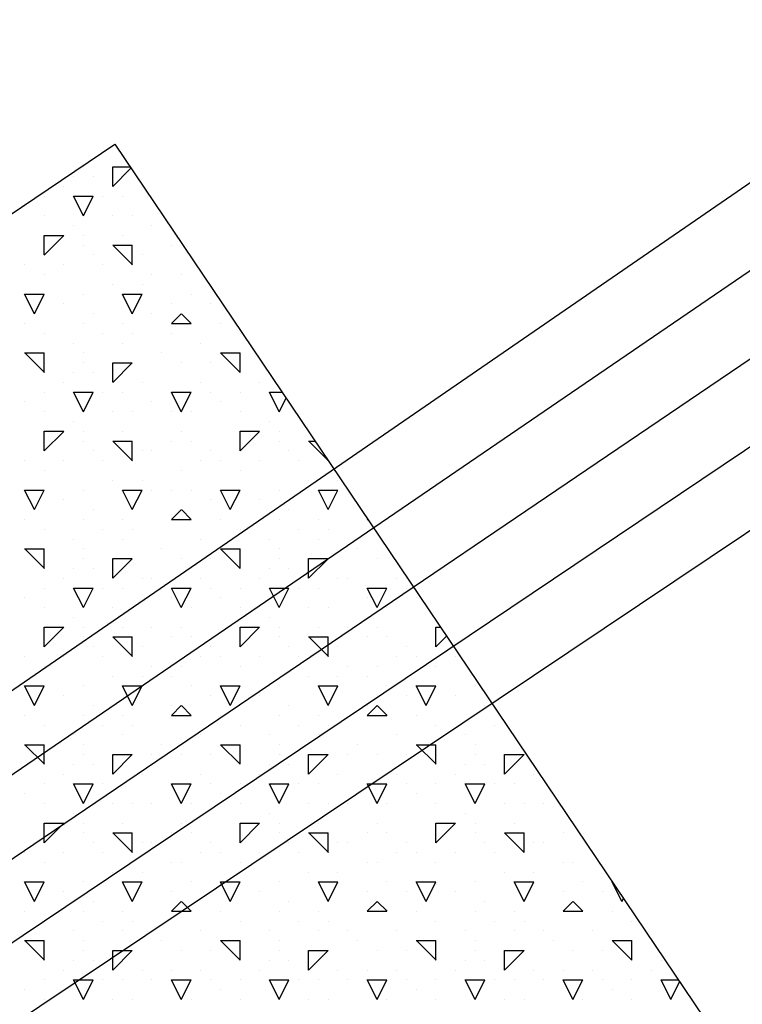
# Model space of a CAD drawing. Extents: x 9 to 437, y 6 to 307.
# Tile 7 of 13: x 162 to 167, y 122 to 128. Entities that reach past the tile are written whole.
import ezdxf

# ---------------------------------------------------------------- set-up
doc = ezdxf.new("R2010")
doc.units = 0
doc.layers.add('SEEWASSERNUTZUNG', color=7, linetype='Continuous')

msp = doc.modelspace()

# ---------------------------------------------------------------- linework, layer by layer
at = {"layer": 'SEEWASSERNUTZUNG', "color": 7, "linetype": 'Continuous'}
for p, q in [((162.56, 127.3175), (162.56, 127.3175)), ((162.7505, 127.3175), (162.863, 127.3175)), ((162.7505, 127.1905), (162.7505, 127.3175)), ((162.7505, 127.1903), (162.8689, 127.3088)), ((162.4965, 127.254), (162.4965, 127.254)), ((162.6235, 127.254), (162.6235, 127.254)), ((162.433, 127.1905), (162.433, 127.1905)), ((162.941, 127.1905), (162.941, 127.1905)), ((162.306, 127.127), (162.306, 127.127)), ((162.56, 127), (162.4965, 127.127)), ((162.4965, 127.127), (162.56, 127.127)), ((162.56, 127), (162.6235, 127.127)), ((162.56, 127.127), (162.6235, 127.127)), ((162.687, 127.127), (162.687, 127.127)), ((162.814, 127.127), (162.814, 127.127)), ((162.179, 127.0635), (162.179, 127.0635)), ((162.306, 127), (162.306, 127)), ((162.7505, 127), (162.7505, 127)), ((162.8775, 127), (162.8775, 127)), ((162.4965, 126.9365), (162.4965, 126.9365)), ((163.0045, 126.9365), (163.0045, 126.9365)), ((162.306, 126.873), (162.433, 126.873)), ((162.306, 126.746), (162.306, 126.873)), ((162.306, 126.7458), (162.433, 126.8728)), ((162.56, 126.873), (162.56, 126.873)), ((162.814, 126.873), (162.814, 126.873)), ((162.814, 126.873), (162.814, 126.873)), ((162.56, 126.8095), (162.56, 126.8095)), ((162.7505, 126.8095), (162.8775, 126.8095)), ((162.8788, 126.6825), (162.7518, 126.8095)), ((162.8775, 126.6825), (162.8775, 126.8095)), ((163.1315, 126.8095), (163.1315, 126.8095)), ((162.6235, 126.746), (162.6235, 126.746)), ((162.941, 126.746), (162.941, 126.746)), ((162.179, 126.6825), (162.179, 126.6825)), ((162.433, 126.6825), (162.433, 126.6825)), ((162.687, 126.6825), (162.687, 126.6825)), ((162.306, 126.619), (162.306, 126.619)), ((163.0045, 126.619), (163.0045, 126.619)), ((163.195, 126.619), (163.195, 126.619)), ((162.7505, 126.5555), (162.7505, 126.5555)), ((162.941, 126.5555), (162.941, 126.5555)), ((162.2425, 126.365), (162.179, 126.492)), ((162.179, 126.492), (162.306, 126.492)), ((162.2425, 126.365), (162.306, 126.492)), ((162.56, 126.492), (162.56, 126.492)), ((162.8775, 126.365), (162.814, 126.492)), ((162.814, 126.492), (162.941, 126.492)), ((162.8775, 126.365), (162.941, 126.492)), ((163.2585, 126.492), (163.2585, 126.492)), ((162.433, 126.4285), (162.433, 126.4285)), ((163.1315, 126.4285), (163.1315, 126.4285)), ((163.3855, 126.4285), (163.3855, 126.4285)), ((162.6235, 126.365), (162.6235, 126.365)), ((163.0045, 126.365), (163.0045, 126.365)), ((163.1315, 126.3013), (163.195, 126.3648)), ((163.2598, 126.3015), (163.1963, 126.365)), ((162.179, 126.3015), (162.179, 126.3015)), ((162.56, 126.3015), (162.56, 126.3015)), ((162.814, 126.3015), (162.814, 126.3015)), ((163.1315, 126.3015), (163.2585, 126.3015)), ((163.449, 126.3015), (163.449, 126.3015)), ((162.306, 126.238), (162.306, 126.238)), ((162.687, 126.238), (162.687, 126.238)), ((162.8775, 126.238), (162.8775, 126.238)), ((163.1315, 126.238), (163.1315, 126.238)), ((163.576, 126.238), (163.576, 126.238)), ((162.4965, 126.1745), (162.4965, 126.1745)), ((162.814, 126.1745), (162.814, 126.1745)), ((163.322, 126.1745), (163.322, 126.1745)), ((162.179, 126.111), (162.306, 126.111)), ((162.3073, 125.984), (162.1803, 126.111)), ((162.306, 125.984), (162.306, 126.111)), ((162.56, 126.111), (162.56, 126.111)), ((163.068, 126.111), (163.068, 126.111)), ((163.449, 126.111), (163.576, 126.111)), ((163.5773, 125.984), (163.4503, 126.111)), ((163.576, 125.984), (163.576, 126.111)), ((162.56, 126.0475), (162.56, 126.0475)), ((162.7505, 126.0475), (162.8775, 126.0475)), ((162.7505, 125.9205), (162.7505, 126.0475)), ((162.7505, 125.9203), (162.8775, 126.0473)), ((163.195, 126.0475), (163.195, 126.0475)), ((163.3855, 126.0475), (163.3855, 126.0475)), ((162.4965, 125.984), (162.4965, 125.984)), ((162.6235, 125.984), (162.6235, 125.984)), ((162.433, 125.9205), (162.433, 125.9205)), ((162.941, 125.9205), (162.941, 125.9205)), ((163.322, 125.9205), (163.322, 125.9205)), ((163.703, 125.9205), (163.703, 125.9205)), ((162.306, 125.857), (162.306, 125.857)), ((162.56, 125.73), (162.4965, 125.857)), ((162.4965, 125.857), (162.56, 125.857)), ((162.56, 125.73), (162.6235, 125.857)), ((162.56, 125.857), (162.6235, 125.857)), ((162.687, 125.857), (162.687, 125.857)), ((162.814, 125.857), (162.814, 125.857)), ((163.195, 125.73), (163.1315, 125.857)), ((163.1315, 125.857), (163.2585, 125.857)), ((163.195, 125.73), (163.2585, 125.857)), ((163.3855, 125.857), (163.3855, 125.857)), ((163.576, 125.857), (163.576, 125.857)), ((163.83, 125.73), (163.7665, 125.857)), ((163.7665, 125.857), (163.83, 125.857)), ((163.83, 125.857), (163.8482, 125.857)), ((163.83, 125.73), (163.8742, 125.8184)), ((162.179, 125.7935), (162.179, 125.7935)), ((163.0045, 125.7935), (163.0045, 125.7935)), ((163.449, 125.7935), (163.449, 125.7935)), ((162.306, 125.73), (162.306, 125.73)), ((162.7505, 125.73), (162.7505, 125.73)), ((162.8775, 125.73), (162.8775, 125.73)), ((163.1315, 125.73), (163.1315, 125.73)), ((163.2585, 125.73), (163.2585, 125.73)), ((163.576, 125.73), (163.576, 125.73)), ((162.4965, 125.6665), (162.4965, 125.6665)), ((163.7665, 125.6665), (163.7665, 125.6665)), ((162.306, 125.603), (162.433, 125.603)), ((162.306, 125.476), (162.306, 125.603)), ((162.306, 125.4758), (162.433, 125.6028)), ((162.56, 125.603), (162.56, 125.603)), ((162.814, 125.603), (162.814, 125.603)), ((162.814, 125.603), (162.814, 125.603)), ((163.195, 125.603), (163.195, 125.603)), ((163.576, 125.603), (163.703, 125.603)), ((163.576, 125.476), (163.576, 125.603)), ((163.576, 125.4758), (163.703, 125.6028)), ((163.83, 125.603), (163.83, 125.603)), ((162.56, 125.5395), (162.56, 125.5395)), ((162.7505, 125.5395), (162.8775, 125.5395)), ((162.8788, 125.4125), (162.7518, 125.5395)), ((162.8775, 125.4125), (162.8775, 125.5395)), ((163.1315, 125.5395), (163.1315, 125.5395)), ((163.2585, 125.5395), (163.2585, 125.5395)), ((163.83, 125.5395), (163.83, 125.5395)), ((164.0205, 125.5395), (164.0623, 125.5395)), ((164.1462, 125.4151), (164.0218, 125.5395)), ((162.6235, 125.476), (162.6235, 125.476)), ((162.941, 125.476), (162.941, 125.476)), ((163.0045, 125.476), (163.0045, 125.476)), ((163.3855, 125.476), (163.3855, 125.476)), ((163.8935, 125.476), (163.8935, 125.476)), ((162.179, 125.4125), (162.179, 125.4125)), ((162.433, 125.4125), (162.433, 125.4125)), ((162.687, 125.4125), (162.687, 125.4125)), ((163.322, 125.4125), (163.322, 125.4125)), ((163.449, 125.4125), (163.449, 125.4125)), ((163.703, 125.4125), (163.703, 125.4125)), ((163.957, 125.4125), (163.957, 125.4125)), ((164.1475, 125.4125), (164.1475, 125.4132)), ((162.306, 125.349), (162.306, 125.349)), ((163.195, 125.349), (163.195, 125.349)), ((163.576, 125.349), (163.576, 125.349)), ((162.7505, 125.2855), (162.7505, 125.2855)), ((162.941, 125.2855), (162.941, 125.2855)), ((164.0205, 125.2855), (164.0205, 125.2855)), ((164.211, 125.2855), (164.211, 125.2855)), ((162.2425, 125.095), (162.179, 125.222)), ((162.179, 125.222), (162.306, 125.222)), ((162.2425, 125.095), (162.306, 125.222)), ((162.56, 125.222), (162.56, 125.222)), ((162.8775, 125.095), (162.814, 125.222)), ((162.814, 125.222), (162.941, 125.222)), ((162.8775, 125.095), (162.941, 125.222)), ((163.0045, 125.222), (163.0045, 125.222)), ((163.1315, 125.222), (163.1315, 125.222)), ((163.2585, 125.222), (163.2585, 125.222)), ((163.5125, 125.095), (163.449, 125.222)), ((163.449, 125.222), (163.576, 125.222)), ((163.5125, 125.095), (163.576, 125.222)), ((163.83, 125.222), (163.83, 125.222)), ((164.1475, 125.095), (164.084, 125.222)), ((164.084, 125.222), (164.211, 125.222)), ((164.1475, 125.095), (164.211, 125.222)), ((164.2745, 125.222), (164.2745, 125.222)), ((162.433, 125.1585), (162.433, 125.1585)), ((163.3855, 125.1585), (163.3855, 125.1585)), ((163.703, 125.1585), (163.703, 125.1585)), ((162.6235, 125.095), (162.6235, 125.095)), ((163.1315, 125.0313), (163.195, 125.0948)), ((163.2598, 125.0315), (163.1963, 125.095)), ((163.8935, 125.095), (163.8935, 125.095)), ((162.179, 125.0315), (162.179, 125.0315)), ((162.56, 125.0315), (162.56, 125.0315)), ((162.814, 125.0315), (162.814, 125.0315)), ((163.1315, 125.0315), (163.2585, 125.0315)), ((163.1315, 125.0315), (163.1315, 125.0315)), ((163.449, 125.0315), (163.449, 125.0315)), ((163.83, 125.0315), (163.83, 125.0315)), ((164.084, 125.0315), (164.084, 125.0315)), ((164.4015, 125.0313), (164.4036, 125.0335)), ((164.4015, 125.0315), (164.405, 125.0315)), ((164.4015, 125.0315), (164.4015, 125.0315)), ((162.306, 124.968), (162.306, 124.968)), ((162.687, 124.968), (162.687, 124.968)), ((162.8775, 124.968), (162.8775, 124.968)), ((163.576, 124.968), (163.576, 124.968)), ((163.957, 124.968), (163.957, 124.968)), ((164.1475, 124.968), (164.1475, 124.968)), ((162.4965, 124.9045), (162.4965, 124.9045)), ((162.814, 124.9045), (162.814, 124.9045)), ((163.322, 124.9045), (163.322, 124.9045)), ((163.7665, 124.9045), (163.7665, 124.9045)), ((164.084, 124.9045), (164.084, 124.9045)), ((162.179, 124.841), (162.306, 124.841)), ((162.3073, 124.714), (162.1803, 124.841)), ((162.306, 124.714), (162.306, 124.841)), ((162.56, 124.841), (162.56, 124.841)), ((163.068, 124.841), (163.068, 124.841)), ((163.449, 124.841), (163.576, 124.841)), ((163.5773, 124.714), (163.4503, 124.841)), ((163.576, 124.714), (163.576, 124.841)), ((163.83, 124.841), (163.83, 124.841)), ((164.338, 124.841), (164.338, 124.841)), ((162.56, 124.7775), (162.56, 124.7775)), ((162.7505, 124.7775), (162.8775, 124.7775)), ((162.7505, 124.6505), (162.7505, 124.7775)), ((162.7505, 124.6503), (162.8775, 124.7773)), ((163.195, 124.7775), (163.195, 124.7775)), ((163.3855, 124.7775), (163.3855, 124.7775)), ((163.83, 124.7775), (163.83, 124.7775)), ((164.0205, 124.7775), (164.1475, 124.7775)), ((164.0205, 124.6505), (164.0205, 124.7775)), ((164.0205, 124.6503), (164.1475, 124.7773)), ((164.465, 124.7775), (164.465, 124.7775)), ((162.4965, 124.714), (162.4965, 124.714)), ((162.6235, 124.714), (162.6235, 124.714)), ((163.7665, 124.714), (163.7665, 124.714)), ((163.8935, 124.714), (163.8935, 124.714)), ((162.433, 124.6505), (162.433, 124.6505)), ((162.941, 124.6505), (162.941, 124.6505)), ((163.0045, 124.6505), (163.0045, 124.6505)), ((163.322, 124.6505), (163.322, 124.6505)), ((163.703, 124.6505), (163.703, 124.6505)), ((164.211, 124.6505), (164.211, 124.6505)), ((164.2745, 124.6505), (164.2745, 124.6505)), ((164.592, 124.6505), (164.592, 124.6505)), ((162.306, 124.587), (162.306, 124.587)), ((162.56, 124.46), (162.4965, 124.587)), ((162.4965, 124.587), (162.56, 124.587)), ((162.56, 124.46), (162.6235, 124.587)), ((162.56, 124.587), (162.6235, 124.587)), ((162.687, 124.587), (162.687, 124.587)), ((162.814, 124.587), (162.814, 124.587)), ((163.195, 124.46), (163.1315, 124.587)), ((163.1315, 124.587), (163.2585, 124.587)), ((163.195, 124.46), (163.2585, 124.587)), ((163.3855, 124.587), (163.3855, 124.587)), ((163.576, 124.587), (163.576, 124.587)), ((163.83, 124.46), (163.7665, 124.587)), ((163.7665, 124.587), (163.83, 124.587)), ((163.83, 124.46), (163.8935, 124.587)), ((163.83, 124.587), (163.8935, 124.587)), ((163.957, 124.587), (163.957, 124.587)), ((164.084, 124.587), (164.084, 124.587)), ((164.465, 124.46), (164.4015, 124.587)), ((164.4015, 124.587), (164.5285, 124.587)), ((164.465, 124.46), (164.5285, 124.587)), ((164.6555, 124.587), (164.6555, 124.587)), ((162.179, 124.5235), (162.179, 124.5235)), ((163.1315, 124.5235), (163.1315, 124.5235)), ((163.449, 124.5235), (163.449, 124.5235)), ((164.4015, 124.5235), (164.4015, 124.5235)), ((164.719, 124.5235), (164.719, 124.5235)), ((162.306, 124.46), (162.306, 124.46)), ((162.7505, 124.46), (162.7505, 124.46)), ((162.8775, 124.46), (162.8775, 124.46)), ((163.2585, 124.46), (163.2585, 124.46)), ((163.576, 124.46), (163.576, 124.46)), ((164.0205, 124.46), (164.0205, 124.46)), ((164.1475, 124.46), (164.1475, 124.46)), ((164.5285, 124.46), (164.5285, 124.46)), ((162.4965, 124.3965), (162.4965, 124.3965)), ((163.7665, 124.3965), (163.7665, 124.3965)), ((162.306, 124.333), (162.433, 124.333)), ((162.306, 124.206), (162.306, 124.333)), ((162.306, 124.2058), (162.433, 124.3328)), ((162.56, 124.333), (162.56, 124.333)), ((162.814, 124.333), (162.814, 124.333)), ((162.814, 124.333), (162.814, 124.333)), ((163.0045, 124.333), (163.0045, 124.333)), ((163.195, 124.333), (163.195, 124.333)), ((163.576, 124.333), (163.703, 124.333)), ((163.576, 124.206), (163.576, 124.333)), ((163.576, 124.2058), (163.703, 124.3328)), ((163.83, 124.333), (163.83, 124.333)), ((164.084, 124.333), (164.084, 124.333)), ((164.084, 124.333), (164.084, 124.333)), ((164.2745, 124.333), (164.2745, 124.333)), ((164.465, 124.333), (164.465, 124.333)), ((164.846, 124.333), (164.8761, 124.333)), ((164.846, 124.206), (164.846, 124.333)), ((162.56, 124.2695), (162.56, 124.2695)), ((162.7505, 124.2695), (162.8775, 124.2695)), ((162.8788, 124.1425), (162.7518, 124.2695)), ((162.8775, 124.1425), (162.8775, 124.2695)), ((163.1315, 124.2695), (163.1315, 124.2695)), ((163.2585, 124.2695), (163.2585, 124.2695)), ((163.83, 124.2695), (163.83, 124.2695)), ((164.0205, 124.2695), (164.1475, 124.2695)), ((164.1488, 124.1425), (164.0218, 124.2695)), ((164.1475, 124.1425), (164.1475, 124.2695)), ((164.4015, 124.2695), (164.4015, 124.2695)), ((164.5285, 124.2695), (164.5285, 124.2695)), ((164.846, 124.2058), (164.9152, 124.275)), ((162.6235, 124.206), (162.6235, 124.206)), ((162.941, 124.206), (162.941, 124.206)), ((163.3855, 124.206), (163.3855, 124.206)), ((163.8935, 124.206), (163.8935, 124.206)), ((164.211, 124.206), (164.211, 124.206)), ((164.6555, 124.206), (164.6555, 124.206)), ((162.179, 124.1425), (162.179, 124.1425)), ((162.433, 124.1425), (162.433, 124.1425)), ((162.687, 124.1425), (162.687, 124.1425)), ((163.322, 124.1425), (163.322, 124.1425)), ((163.449, 124.1425), (163.449, 124.1425)), ((163.703, 124.1425), (163.703, 124.1425)), ((163.957, 124.1425), (163.957, 124.1425)), ((164.592, 124.1425), (164.592, 124.1425)), ((164.719, 124.1425), (164.719, 124.1425)), ((164.973, 124.1425), (164.973, 124.1425)), ((162.306, 124.079), (162.306, 124.079)), ((163.0045, 124.079), (163.0045, 124.079)), ((163.195, 124.079), (163.195, 124.079)), ((163.576, 124.079), (163.576, 124.079)), ((164.2745, 124.079), (164.2745, 124.079)), ((164.465, 124.079), (164.465, 124.079)), ((164.846, 124.079), (164.846, 124.079)), ((162.7505, 124.0155), (162.7505, 124.0155)), ((162.941, 124.0155), (162.941, 124.0155)), ((163.1315, 124.0155), (163.1315, 124.0155)), ((164.0205, 124.0155), (164.0205, 124.0155)), ((164.211, 124.0155), (164.211, 124.0155)), ((164.4015, 124.0155), (164.4015, 124.0155)), ((162.2425, 123.825), (162.179, 123.952)), ((162.179, 123.952), (162.306, 123.952)), ((162.2425, 123.825), (162.306, 123.952)), ((162.56, 123.952), (162.56, 123.952)), ((162.8775, 123.825), (162.814, 123.952)), ((162.814, 123.952), (162.941, 123.952)), ((162.8775, 123.825), (162.941, 123.952)), ((163.2585, 123.952), (163.2585, 123.952)), ((163.5125, 123.825), (163.449, 123.952)), ((163.449, 123.952), (163.576, 123.952)), ((163.5125, 123.825), (163.576, 123.952)), ((163.83, 123.952), (163.83, 123.952)), ((164.1475, 123.825), (164.084, 123.952)), ((164.084, 123.952), (164.211, 123.952)), ((164.1475, 123.825), (164.211, 123.952)), ((164.5285, 123.952), (164.5285, 123.952)), ((164.7825, 123.825), (164.719, 123.952)), ((164.719, 123.952), (164.846, 123.952)), ((164.7825, 123.825), (164.846, 123.952)), ((165.1, 123.952), (165.1, 123.952)), ((162.433, 123.8885), (162.433, 123.8885)), ((163.3855, 123.8885), (163.3855, 123.8885)), ((163.703, 123.8885), (163.703, 123.8885)), ((164.6555, 123.8885), (164.6555, 123.8885)), ((164.973, 123.8885), (164.973, 123.8885)), ((162.6235, 123.825), (162.6235, 123.825)), ((163.1315, 123.825), (163.1315, 123.825)), ((163.1315, 123.7613), (163.195, 123.8248)), ((163.2598, 123.7615), (163.1963, 123.825)), ((163.8935, 123.825), (163.8935, 123.825)), ((164.4015, 123.825), (164.4015, 123.825)), ((164.4015, 123.7613), (164.465, 123.8248)), ((164.5298, 123.7615), (164.4663, 123.825)), ((165.1635, 123.825), (165.1635, 123.825)), ((162.179, 123.7615), (162.179, 123.7615)), ((162.56, 123.7615), (162.56, 123.7615)), ((162.814, 123.7615), (162.814, 123.7615)), ((163.1315, 123.7615), (163.2585, 123.7615)), ((163.449, 123.7615), (163.449, 123.7615)), ((163.83, 123.7615), (163.83, 123.7615)), ((164.084, 123.7615), (164.084, 123.7615)), ((164.4015, 123.7615), (164.5285, 123.7615)), ((164.719, 123.7615), (164.719, 123.7615)), ((165.1, 123.7615), (165.1, 123.7615)), ((162.306, 123.698), (162.306, 123.698)), ((162.687, 123.698), (162.687, 123.698)), ((162.8775, 123.698), (162.8775, 123.698)), ((163.576, 123.698), (163.576, 123.698)), ((163.957, 123.698), (163.957, 123.698)), ((164.1475, 123.698), (164.1475, 123.698)), ((164.846, 123.698), (164.846, 123.698)), ((165.227, 123.698), (165.227, 123.698)), ((162.4965, 123.6345), (162.4965, 123.6345)), ((162.814, 123.6345), (162.814, 123.6345)), ((163.322, 123.6345), (163.322, 123.6345)), ((163.7665, 123.6345), (163.7665, 123.6345)), ((164.084, 123.6345), (164.084, 123.6345)), ((164.592, 123.6345), (164.592, 123.6345)), ((165.0365, 123.6345), (165.0365, 123.6345)), ((162.179, 123.571), (162.306, 123.571)), ((162.3073, 123.444), (162.1803, 123.571)), ((162.306, 123.444), (162.306, 123.571)), ((162.56, 123.571), (162.56, 123.571)), ((163.068, 123.571), (163.068, 123.571)), ((163.449, 123.571), (163.576, 123.571)), ((163.5773, 123.444), (163.4503, 123.571)), ((163.576, 123.444), (163.576, 123.571)), ((163.83, 123.571), (163.83, 123.571)), ((164.338, 123.571), (164.338, 123.571)), ((164.719, 123.571), (164.846, 123.571)), ((164.8473, 123.444), (164.7203, 123.571)), ((164.846, 123.444), (164.846, 123.571)), ((165.1, 123.571), (165.1, 123.571)), ((162.56, 123.5075), (162.56, 123.5075)), ((162.7505, 123.5075), (162.8775, 123.5075)), ((162.7505, 123.3805), (162.7505, 123.5075)), ((162.7505, 123.3803), (162.8775, 123.5073)), ((163.0045, 123.5075), (163.0045, 123.5075)), ((163.195, 123.5075), (163.195, 123.5075)), ((163.3855, 123.5075), (163.3855, 123.5075)), ((163.83, 123.5075), (163.83, 123.5075)), ((164.0205, 123.5075), (164.1475, 123.5075)), ((164.0205, 123.3805), (164.0205, 123.5075)), ((164.0205, 123.3803), (164.1475, 123.5073)), ((164.2745, 123.5075), (164.2745, 123.5075)), ((164.465, 123.5075), (164.465, 123.5075)), ((164.6555, 123.5075), (164.6555, 123.5075)), ((165.1, 123.5075), (165.1, 123.5075)), ((165.2905, 123.5075), (165.4175, 123.5075)), ((165.2905, 123.3805), (165.2905, 123.5075)), ((165.2905, 123.3803), (165.4175, 123.5073)), ((162.4965, 123.444), (162.4965, 123.444)), ((162.6235, 123.444), (162.6235, 123.444)), ((163.7665, 123.444), (163.7665, 123.444)), ((163.8935, 123.444), (163.8935, 123.444)), ((165.0365, 123.444), (165.0365, 123.444)), ((165.1635, 123.444), (165.1635, 123.444)), ((162.433, 123.3805), (162.433, 123.3805)), ((162.941, 123.3805), (162.941, 123.3805)), ((163.322, 123.3805), (163.322, 123.3805)), ((163.703, 123.3805), (163.703, 123.3805)), ((164.211, 123.3805), (164.211, 123.3805)), ((164.592, 123.3805), (164.592, 123.3805)), ((164.973, 123.3805), (164.973, 123.3805)), ((165.481, 123.3805), (165.481, 123.3805)), ((162.306, 123.317), (162.306, 123.317)), ((162.56, 123.19), (162.4965, 123.317)), ((162.4965, 123.317), (162.56, 123.317)), ((162.56, 123.19), (162.6235, 123.317)), ((162.56, 123.317), (162.6235, 123.317)), ((162.687, 123.317), (162.687, 123.317)), ((162.814, 123.317), (162.814, 123.317)), ((163.195, 123.19), (163.1315, 123.317)), ((163.1315, 123.317), (163.2585, 123.317)), ((163.1315, 123.317), (163.1315, 123.317)), ((163.195, 123.19), (163.2585, 123.317)), ((163.3855, 123.317), (163.3855, 123.317)), ((163.576, 123.317), (163.576, 123.317)), ((163.83, 123.19), (163.7665, 123.317)), ((163.7665, 123.317), (163.83, 123.317)), ((163.83, 123.19), (163.8935, 123.317)), ((163.83, 123.317), (163.8935, 123.317)), ((163.957, 123.317), (163.957, 123.317)), ((164.084, 123.317), (164.084, 123.317)), ((164.465, 123.19), (164.4015, 123.317)), ((164.4015, 123.317), (164.5285, 123.317)), ((164.4015, 123.317), (164.4015, 123.317)), ((164.465, 123.19), (164.5285, 123.317)), ((164.6555, 123.317), (164.6555, 123.317)), ((164.846, 123.317), (164.846, 123.317)), ((165.1, 123.19), (165.0365, 123.317)), ((165.0365, 123.317), (165.1, 123.317)), ((165.1, 123.19), (165.1635, 123.317)), ((165.1, 123.317), (165.1635, 123.317)), ((165.227, 123.317), (165.227, 123.317)), ((165.354, 123.317), (165.354, 123.317)), ((162.179, 123.2535), (162.179, 123.2535)), ((163.449, 123.2535), (163.449, 123.2535)), ((164.719, 123.2535), (164.719, 123.2535)), ((162.306, 123.19), (162.306, 123.19)), ((162.7505, 123.19), (162.7505, 123.19)), ((162.8775, 123.19), (162.8775, 123.19)), ((163.0045, 123.19), (163.0045, 123.19)), ((163.2585, 123.19), (163.2585, 123.19)), ((163.576, 123.19), (163.576, 123.19)), ((164.0205, 123.19), (164.0205, 123.19)), ((164.1475, 123.19), (164.1475, 123.19)), ((164.2745, 123.19), (164.2745, 123.19)), ((164.5285, 123.19), (164.5285, 123.19)), ((164.846, 123.19), (164.846, 123.19)), ((165.2905, 123.19), (165.2905, 123.19)), ((165.4175, 123.19), (165.4175, 123.19)), ((165.5445, 123.19), (165.5445, 123.19)), ((162.4965, 123.1265), (162.4965, 123.1265)), ((163.7665, 123.1265), (163.7665, 123.1265)), ((165.0365, 123.1265), (165.0365, 123.1265)), ((162.306, 123.063), (162.433, 123.063)), ((162.306, 122.936), (162.306, 123.063)), ((162.306, 122.9358), (162.433, 123.0628)), ((162.56, 123.063), (162.56, 123.063)), ((162.814, 123.063), (162.814, 123.063)), ((162.814, 123.063), (162.814, 123.063)), ((163.195, 123.063), (163.195, 123.063)), ((163.576, 123.063), (163.703, 123.063)), ((163.576, 122.936), (163.576, 123.063)), ((163.576, 122.9358), (163.703, 123.0628)), ((163.83, 123.063), (163.83, 123.063)), ((164.084, 123.063), (164.084, 123.063)), ((164.084, 123.063), (164.084, 123.063)), ((164.465, 123.063), (164.465, 123.063)), ((164.846, 123.063), (164.973, 123.063)), ((164.846, 122.936), (164.846, 123.063)), ((164.846, 122.9358), (164.973, 123.0628)), ((165.1, 123.063), (165.1, 123.063)), ((165.354, 123.063), (165.354, 123.063)), ((165.354, 123.063), (165.354, 123.063)), ((162.56, 122.9995), (162.56, 122.9995)), ((162.7505, 122.9995), (162.8775, 122.9995)), ((162.8788, 122.8725), (162.7518, 122.9995)), ((162.8775, 122.8725), (162.8775, 122.9995)), ((163.1315, 122.9995), (163.1315, 122.9995)), ((163.2585, 122.9995), (163.2585, 122.9995)), ((163.83, 122.9995), (163.83, 122.9995)), ((164.0205, 122.9995), (164.1475, 122.9995)), ((164.1488, 122.8725), (164.0218, 122.9995)), ((164.1475, 122.8725), (164.1475, 122.9995)), ((164.4015, 122.9995), (164.4015, 122.9995)), ((164.5285, 122.9995), (164.5285, 122.9995)), ((165.1, 122.9995), (165.1, 122.9995)), ((165.2905, 122.9995), (165.4175, 122.9995)), ((165.4188, 122.8725), (165.2918, 122.9995)), ((165.4175, 122.8725), (165.4175, 122.9995)), ((165.6715, 122.9995), (165.6715, 122.9995)), ((162.6235, 122.936), (162.6235, 122.936)), ((162.941, 122.936), (162.941, 122.936)), ((163.0045, 122.936), (163.0045, 122.936)), ((163.3855, 122.936), (163.3855, 122.936)), ((163.8935, 122.936), (163.8935, 122.936)), ((164.211, 122.936), (164.211, 122.936)), ((164.2745, 122.936), (164.2745, 122.936)), ((164.6555, 122.936), (164.6555, 122.936)), ((165.1635, 122.936), (165.1635, 122.936)), ((165.481, 122.936), (165.481, 122.936)), ((165.5445, 122.936), (165.5445, 122.936)), ((162.179, 122.8725), (162.179, 122.8725)), ((162.433, 122.8725), (162.433, 122.8725)), ((162.687, 122.8725), (162.687, 122.8725)), ((163.322, 122.8725), (163.322, 122.8725)), ((163.449, 122.8725), (163.449, 122.8725)), ((163.703, 122.8725), (163.703, 122.8725)), ((163.957, 122.8725), (163.957, 122.8725)), ((164.592, 122.8725), (164.592, 122.8725)), ((164.719, 122.8725), (164.719, 122.8725)), ((164.973, 122.8725), (164.973, 122.8725)), ((165.227, 122.8725), (165.227, 122.8725)), ((162.306, 122.809), (162.306, 122.809)), ((163.1315, 122.809), (163.1315, 122.809)), ((163.195, 122.809), (163.195, 122.809)), ((163.576, 122.809), (163.576, 122.809)), ((164.4015, 122.809), (164.4015, 122.809)), ((164.465, 122.809), (164.465, 122.809)), ((164.846, 122.809), (164.846, 122.809)), ((165.6715, 122.809), (165.6715, 122.809)), ((165.735, 122.809), (165.735, 122.809)), ((162.7505, 122.7455), (162.7505, 122.7455)), ((162.941, 122.7455), (162.941, 122.7455)), ((164.0205, 122.7455), (164.0205, 122.7455)), ((164.211, 122.7455), (164.211, 122.7455)), ((165.2905, 122.7455), (165.2905, 122.7455)), ((165.481, 122.7455), (165.481, 122.7455)), ((162.2425, 122.555), (162.179, 122.682)), ((162.179, 122.682), (162.306, 122.682)), ((162.2425, 122.555), (162.306, 122.682)), ((162.56, 122.682), (162.56, 122.682)), ((162.8775, 122.555), (162.814, 122.682)), ((162.814, 122.682), (162.941, 122.682)), ((162.8775, 122.555), (162.941, 122.682)), ((163.2585, 122.682), (163.2585, 122.682)), ((163.5125, 122.555), (163.449, 122.682)), ((163.449, 122.682), (163.576, 122.682)), ((163.5125, 122.555), (163.576, 122.682)), ((163.83, 122.682), (163.83, 122.682)), ((164.1475, 122.555), (164.084, 122.682)), ((164.084, 122.682), (164.211, 122.682)), ((164.1475, 122.555), (164.211, 122.682)), ((164.5285, 122.682), (164.5285, 122.682)), ((164.7825, 122.555), (164.719, 122.682)), ((164.719, 122.682), (164.846, 122.682)), ((164.7825, 122.555), (164.846, 122.682)), ((165.1, 122.682), (165.1, 122.682)), ((165.4175, 122.555), (165.354, 122.682)), ((165.354, 122.682), (165.481, 122.682)), ((165.4175, 122.555), (165.481, 122.682)), ((165.7985, 122.682), (165.7985, 122.682)), ((166.0525, 122.555), (165.989, 122.682)), ((165.989, 122.682), (165.9897, 122.682)), ((162.433, 122.6185), (162.433, 122.6185)), ((163.1315, 122.6185), (163.1315, 122.6185)), ((163.3855, 122.6185), (163.3855, 122.6185)), ((163.703, 122.6185), (163.703, 122.6185)), ((164.4015, 122.6185), (164.4015, 122.6185)), ((164.6555, 122.6185), (164.6555, 122.6185)), ((164.973, 122.6185), (164.973, 122.6185)), ((165.6715, 122.6185), (165.6715, 122.6185)), ((165.9255, 122.6185), (165.9255, 122.6185)), ((166.0525, 122.555), (166.0622, 122.5745)), ((162.6235, 122.555), (162.6235, 122.555)), ((163.1315, 122.4913), (163.195, 122.5548)), ((163.2598, 122.4915), (163.1963, 122.555)), ((163.8935, 122.555), (163.8935, 122.555)), ((164.4015, 122.4913), (164.465, 122.5548)), ((164.5298, 122.4915), (164.4663, 122.555)), ((165.1635, 122.555), (165.1635, 122.555)), ((165.6715, 122.4913), (165.735, 122.5548)), ((165.7998, 122.4915), (165.7363, 122.555)), ((162.179, 122.4915), (162.179, 122.4915)), ((162.56, 122.4915), (162.56, 122.4915)), ((162.814, 122.4915), (162.814, 122.4915)), ((163.1315, 122.4915), (163.2585, 122.4915)), ((163.449, 122.4915), (163.449, 122.4915)), ((163.83, 122.4915), (163.83, 122.4915)), ((164.084, 122.4915), (164.084, 122.4915)), ((164.4015, 122.4915), (164.5285, 122.4915)), ((164.719, 122.4915), (164.719, 122.4915)), ((165.1, 122.4915), (165.1, 122.4915)), ((165.354, 122.4915), (165.354, 122.4915)), ((165.6715, 122.4915), (165.7985, 122.4915)), ((165.989, 122.4915), (165.989, 122.4915)), ((162.306, 122.428), (162.306, 122.428)), ((162.687, 122.428), (162.687, 122.428)), ((162.8775, 122.428), (162.8775, 122.428)), ((163.576, 122.428), (163.576, 122.428)), ((163.957, 122.428), (163.957, 122.428)), ((164.1475, 122.428), (164.1475, 122.428)), ((164.846, 122.428), (164.846, 122.428)), ((165.227, 122.428), (165.227, 122.428)), ((165.4175, 122.428), (165.4175, 122.428)), ((166.116, 122.428), (166.116, 122.428)), ((162.4965, 122.3645), (162.4965, 122.3645)), ((162.814, 122.3645), (162.814, 122.3645)), ((163.0045, 122.3645), (163.0045, 122.3645)), ((163.322, 122.3645), (163.322, 122.3645)), ((163.7665, 122.3645), (163.7665, 122.3645)), ((164.084, 122.3645), (164.084, 122.3645)), ((164.2745, 122.3645), (164.2745, 122.3645)), ((164.592, 122.3645), (164.592, 122.3645)), ((165.0365, 122.3645), (165.0365, 122.3645)), ((165.354, 122.3645), (165.354, 122.3645)), ((165.5445, 122.3645), (165.5445, 122.3645)), ((165.862, 122.3645), (165.862, 122.3645)), ((162.179, 122.301), (162.306, 122.301)), ((162.3073, 122.174), (162.1803, 122.301)), ((162.306, 122.174), (162.306, 122.301)), ((162.56, 122.301), (162.56, 122.301)), ((163.068, 122.301), (163.068, 122.301)), ((163.449, 122.301), (163.576, 122.301)), ((163.5773, 122.174), (163.4503, 122.301)), ((163.576, 122.174), (163.576, 122.301)), ((163.83, 122.301), (163.83, 122.301)), ((164.338, 122.301), (164.338, 122.301)), ((164.719, 122.301), (164.846, 122.301)), ((164.8473, 122.174), (164.7203, 122.301)), ((164.846, 122.174), (164.846, 122.301)), ((165.1, 122.301), (165.1, 122.301)), ((165.608, 122.301), (165.608, 122.301)), ((165.989, 122.301), (166.116, 122.301)), ((166.1173, 122.174), (165.9903, 122.301)), ((166.116, 122.174), (166.116, 122.301)), ((162.56, 122.2375), (162.56, 122.2375)), ((162.7505, 122.2375), (162.8775, 122.2375)), ((162.7505, 122.1105), (162.7505, 122.2375)), ((162.7505, 122.1103), (162.8775, 122.2373)), ((163.195, 122.2375), (163.195, 122.2375)), ((163.3855, 122.2375), (163.3855, 122.2375)), ((163.83, 122.2375), (163.83, 122.2375)), ((164.0205, 122.2375), (164.1475, 122.2375)), ((164.0205, 122.1105), (164.0205, 122.2375)), ((164.0205, 122.1103), (164.1475, 122.2373)), ((164.465, 122.2375), (164.465, 122.2375)), ((164.6555, 122.2375), (164.6555, 122.2375)), ((165.1, 122.2375), (165.1, 122.2375)), ((165.2905, 122.2375), (165.4175, 122.2375)), ((165.2905, 122.1105), (165.2905, 122.2375)), ((165.2905, 122.1103), (165.4175, 122.2373)), ((165.735, 122.2375), (165.735, 122.2375)), ((165.9255, 122.2375), (165.9255, 122.2375)), ((162.4965, 122.174), (162.4965, 122.174)), ((162.6235, 122.174), (162.6235, 122.174)), ((163.7665, 122.174), (163.7665, 122.174)), ((163.8935, 122.174), (163.8935, 122.174)), ((165.0365, 122.174), (165.0365, 122.174)), ((165.1635, 122.174), (165.1635, 122.174)), ((166.3065, 122.174), (166.3065, 122.174)), ((162.433, 122.1105), (162.433, 122.1105)), ((162.941, 122.1105), (162.941, 122.1105)), ((163.1315, 122.1105), (163.1315, 122.1105)), ((163.322, 122.1105), (163.322, 122.1105)), ((163.703, 122.1105), (163.703, 122.1105)), ((164.211, 122.1105), (164.211, 122.1105)), ((164.4015, 122.1105), (164.4015, 122.1105)), ((164.592, 122.1105), (164.592, 122.1105)), ((164.973, 122.1105), (164.973, 122.1105)), ((165.481, 122.1105), (165.481, 122.1105)), ((165.6715, 122.1105), (165.6715, 122.1105)), ((165.862, 122.1105), (165.862, 122.1105)), ((166.243, 122.1105), (166.243, 122.1105)), ((162.179, 121.9835), (162.179, 121.9835)), ((162.306, 122.047), (162.306, 122.047)), ((162.56, 121.92), (162.4965, 122.047)), ((162.4965, 122.047), (162.56, 122.047)), ((162.56, 121.92), (162.6235, 122.047)), ((162.56, 122.047), (162.6235, 122.047)), ((162.687, 122.047), (162.687, 122.047)), ((162.814, 122.047), (162.814, 122.047)), ((163.0045, 122.047), (163.0045, 122.047)), ((163.195, 121.92), (163.1315, 122.047)), ((163.1315, 122.047), (163.2585, 122.047)), ((163.195, 121.92), (163.2585, 122.047)), ((163.3855, 122.047), (163.3855, 122.047)), ((163.449, 121.9835), (163.449, 121.9835)), ((163.576, 122.047), (163.576, 122.047)), ((163.83, 121.92), (163.7665, 122.047)), ((163.7665, 122.047), (163.83, 122.047)), ((163.83, 121.92), (163.8935, 122.047)), ((163.83, 122.047), (163.8935, 122.047)), ((163.957, 122.047), (163.957, 122.047)), ((164.084, 122.047), (164.084, 122.047)), ((164.2745, 122.047), (164.2745, 122.047)), ((164.465, 121.92), (164.4015, 122.047)), ((164.4015, 122.047), (164.5285, 122.047)), ((164.465, 121.92), (164.5285, 122.047)), ((164.6555, 122.047), (164.6555, 122.047)), ((164.719, 121.9835), (164.719, 121.9835)), ((164.846, 122.047), (164.846, 122.047)), ((165.1, 121.92), (165.0365, 122.047)), ((165.0365, 122.047), (165.1, 122.047)), ((165.1, 121.92), (165.1635, 122.047)), ((165.1, 122.047), (165.1635, 122.047)), ((165.227, 122.047), (165.227, 122.047)), ((165.354, 122.047), (165.354, 122.047)), ((165.5445, 122.047), (165.5445, 122.047)), ((165.735, 121.92), (165.6715, 122.047)), ((165.6715, 122.047), (165.7985, 122.047)), ((165.735, 121.92), (165.7985, 122.047)), ((165.9255, 122.047), (165.9255, 122.047)), ((165.989, 121.9835), (165.989, 121.9835)), ((166.116, 122.047), (166.116, 122.047)), ((166.37, 121.92), (166.3065, 122.047)), ((166.3065, 122.047), (166.37, 122.047)), ((166.37, 122.047), (166.418, 122.047)), ((166.37, 121.92), (166.4269, 122.0338)), ((162.306, 121.92), (162.306, 121.92)), ((162.7505, 121.92), (162.7505, 121.92)), ((162.8775, 121.92), (162.8775, 121.92)), ((163.2585, 121.92), (163.2585, 121.92)), ((163.576, 121.92), (163.576, 121.92)), ((164.0205, 121.92), (164.0205, 121.92)), ((164.1475, 121.92), (164.1475, 121.92)), ((164.5285, 121.92), (164.5285, 121.92)), ((164.846, 121.92), (164.846, 121.92)), ((165.2905, 121.92), (165.2905, 121.92)), ((165.4175, 121.92), (165.4175, 121.92)), ((165.7985, 121.92), (165.7985, 121.92)), ((166.116, 121.92), (166.116, 121.92))]:
    msp.add_line(p, q, dxfattribs=at)
at = {"layer": 'SEEWASSERNUTZUNG', "color": 94, "linetype": 'ByBlock'}
for points in [[(147.1904, 122.0266), (159.2101, 121.9398), (188.1677, 141.8589), (190.9244, 143.2249), (218.5209, 163.4586), (225.1517, 164.9665)], [(150.014, 119.2346), (159.4628, 121.5796), (188.4393, 141.3652), (191.1499, 142.7907), (218.6704, 163.0287), (225.1536, 164.4919), (225.1291, 164.4363)], [(152.8134, 116.3801), (159.7155, 121.2194), (188.7339, 140.8747), (191.3704, 142.3599), (218.7952, 162.5527), (225.1372, 163.981)], [(155.6783, 113.5328), (159.9682, 120.8592), (188.9959, 140.3588), (191.6252, 141.9531), (218.93, 162.1048), (225.309, 163.5169)], [(158.5202, 110.6909), (160.221, 120.499), (189.25, 139.94), (191.9096, 141.4909), (219.0638, 161.6726), (225.6151, 163.112)]]:
    msp.add_lwpolyline(points, dxfattribs=at)
at = {"layer": 'SEEWASSERNUTZUNG', "color": 7, "linetype": 'ByBlock'}
msp.add_lwpolyline([(162.7632, 127.4655), (166.6485, 121.7054), (162.8485, 119.1422), (158.9632, 124.9023)], close=True, dxfattribs=at)

doc.saveas('drawing.dxf')
